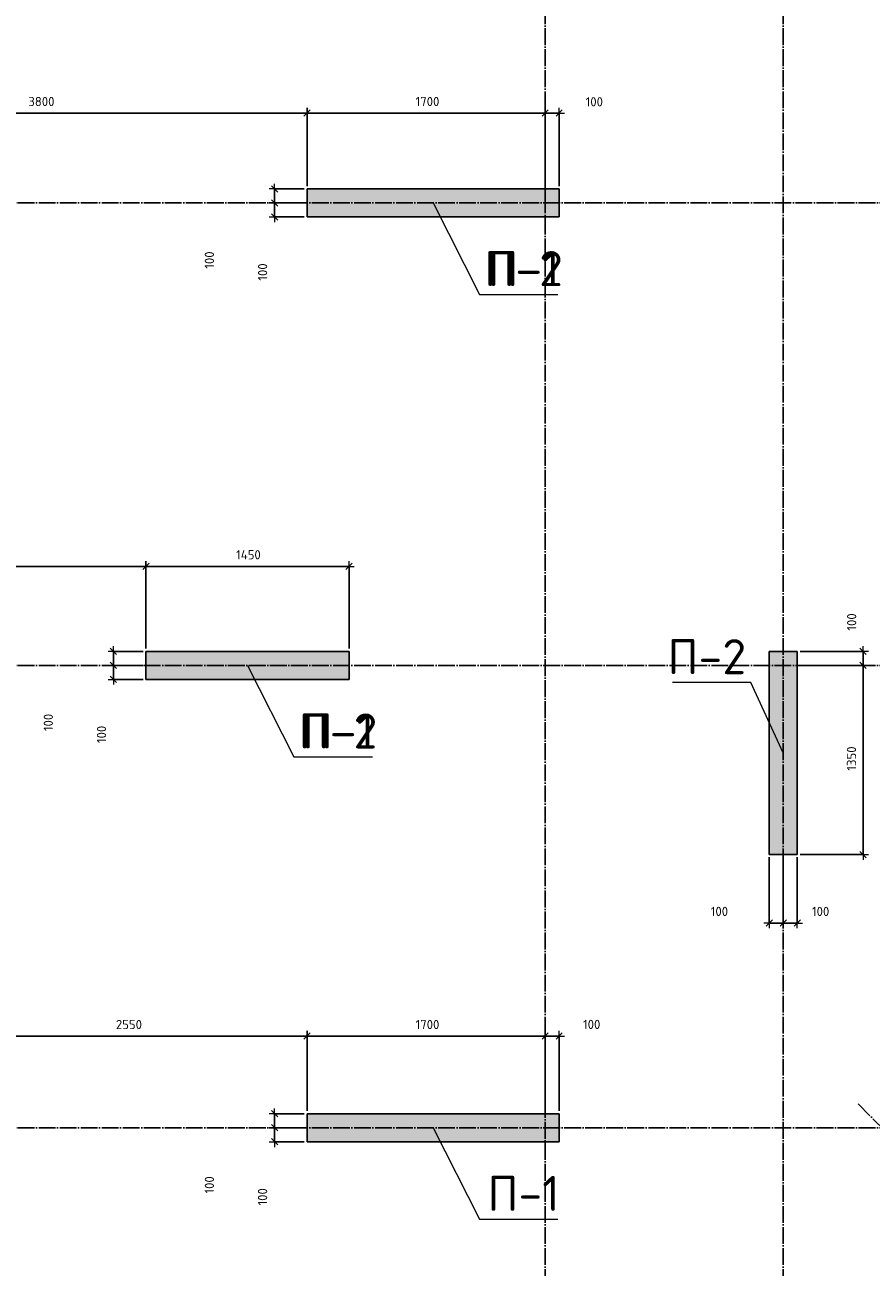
# Model space of a CAD drawing. Header units: millimetres. Extents: x -3057 to 112233, y -2869 to 47508.
# Tile 27 of 48: x 52985 to 59028, y 14205 to 23071. Entities that reach past the tile are written whole.
import ezdxf

# ---------------------------------------------------------------- set-up
doc = ezdxf.new("R2010")
doc.units = ezdxf.units.MM
doc.header["$PDMODE"] = 65
doc.linetypes.add('______11', pattern=[150, 120, -15, 0, -15])
doc.linetypes.add('______5', pattern=[330, 240, -30, 30, -30])
for name, color, linetype, lineweight in [('Standard', 7, 'Continuous', 25), ('Высотная отметка (отверстия)', 7, 'Continuous', 13), ('Размерная линия_ общее', 7, 'Continuous', 13)]:
    doc.layers.add(name, color=color, linetype=linetype, lineweight=lineweight)
doc.layers.add('Осевая линия_ общее', color=7, linetype='______5', lineweight=13, true_color=0xa0a0a0)
doc.styles.add('ISOCPEUR', font='ISOCPEUR')
doc.dimstyles.new('DIMSTYLE_3', dxfattribs={"dimtxt": 66, "dimasz": 75, "dimexe": 0, "dimexo": 0, "dimgap": 33, "dimtad": 2, "dimdec": 0, "dimrnd": 5, "dimzin": 12, "dimdsep": 46, "dimtxsty": 'ISOCPEUR', "dimblk1": 'ALL_ML_STRICH', "dimblk2": 'ALL_ML_STRICH', "dimsah": 1, "dimcen": 0, "dimclrd": 7, "dimclre": 256, "dimclrt": 7, "dimadec": 0, "dimazin": 0, "dimtfac": 1, "dimtdec": 0, "dimtix": 1, "dimtmove": 2, "dimatfit": 3, "dimfxl": 0, "dimtzin": 0, "dimlwd": 0, "dimlwe": -3, "dimarcsym": 0})
doc.dimstyles.new('DIMSTYLE_7', dxfattribs={"dimtxt": 66, "dimasz": 75, "dimexe": 0, "dimexo": 0, "dimgap": 33, "dimtad": 2, "dimdec": 0, "dimrnd": 5, "dimzin": 12, "dimdsep": 46, "dimtxsty": 'ISOCPEUR', "dimblk1": 'ALL_ML_STRICH', "dimblk2": 'ALL_ML_STRICH', "dimsah": 1, "dimcen": 0, "dimclrd": 7, "dimclre": 256, "dimclrt": 7, "dimadec": 0, "dimazin": 0, "dimtfac": 1, "dimtdec": 0, "dimtix": 1, "dimtmove": 2, "dimatfit": 3, "dimfxl": 0, "dimtvp": 1.2, "dimtzin": 0, "dimlwd": 0, "dimlwe": -3, "dimarcsym": 0})

# ---------------------------------------------------------------- blocks, each defined once
blk = doc.blocks.new('СЛОЖНЫЙ_ОБЪЕКТ_0')
at = {"layer": 'Осевая линия_ общее', "color": 253, "linetype": '______11', "lineweight": -3, "true_color": 0xa0a0a0, "transparency": 33554687}
for p, q in [((56700, -2590), (56700, 47490)), ((58400, -2590), (58400, 47490)), ((47230, 21800), (64410, 21800)), ((47230, 18500), (70260, 18500)), ((65387.3, 8917.7), (58924.3, 15380.6)), ((47230, 15200), (76050, 15200))]:
    blk.add_line(p, q, dxfattribs=at)
blk = doc.blocks.new('ALL_ML_STRICH')
at = {"color": 0, "linetype": 'ByBlock', "lineweight": -2}
for p, q in [((-1, 0), (0.5, 0)), ((-0.3, -0.3), (0.3, 0.3)), ((0, -0.5), (0, 0.5))]:
    blk.add_line(p, q, dxfattribs=at)
blk = doc.blocks.new('*D197')
at = {"layer": 'DEFPOINTS', "color": 7, "linetype": 'Continuous', "lineweight": 13, "transparency": 33554687}
for p in [(52450, 15853.8), (52450, 15300), (55000, 15300)]:
    blk.add_point(p, dxfattribs=at)
at = {"layer": 'Размерная линия_ общее', "color": 253, "linetype": 'Continuous', "lineweight": -2, "true_color": 0xa0a0a0, "transparency": 33554687}
for p, q in [((52450, 15320), (52450, 15853.8)), ((55000, 15320), (55000, 15853.8))]:
    blk.add_line(p, q, dxfattribs=at)
at = {"layer": 'Размерная линия_ общее', "color": 7, "linetype": 'Continuous', "lineweight": -2, "transparency": 33554687}
blk.add_line((52450, 15853.8), (55000, 15853.8), dxfattribs=at)
at = {"layer": 'Размерная линия_ общее', "color": 7, "linetype": 'Continuous', "lineweight": 13, "transparency": 33554687, "xscale": 75, "yscale": 75, "zscale": 75, "rotation": 180}
blk.add_blockref('ALL_ML_STRICH', (52450, 15853.8), dxfattribs=at)
at = {"layer": 'Размерная линия_ общее', "color": 7, "linetype": 'Continuous', "lineweight": 13, "transparency": 33554687, "xscale": 75, "yscale": 75, "zscale": 75}
blk.add_blockref('ALL_ML_STRICH', (55000, 15853.8), dxfattribs=at)
at = {"layer": 'Размерная линия_ общее', "color": 7, "linetype": 'Continuous', "lineweight": 13, "transparency": 33554687, "insert": (53728.3, 15936.8), "char_height": 66, "width": 264, "attachment_point": 5, "style": 'ISOCPEUR'}
blk.add_mtext('\\A1;{2550}', dxfattribs=at)
blk = doc.blocks.new('*D198')
at = {"layer": 'DEFPOINTS', "color": 7, "linetype": 'Continuous', "lineweight": 13, "transparency": 33554687}
for p in [(55000, 15853.8), (55000, 15300), (56700, 15300)]:
    blk.add_point(p, dxfattribs=at)
at = {"layer": 'Размерная линия_ общее', "color": 253, "linetype": 'Continuous', "lineweight": -2, "true_color": 0xa0a0a0, "transparency": 33554687}
for p, q in [((55000, 15320), (55000, 15853.8)), ((56700, 15320), (56700, 15853.8))]:
    blk.add_line(p, q, dxfattribs=at)
at = {"layer": 'Размерная линия_ общее', "color": 7, "linetype": 'Continuous', "lineweight": -2, "transparency": 33554687}
blk.add_line((55000, 15853.8), (56700, 15853.8), dxfattribs=at)
at = {"layer": 'Размерная линия_ общее', "color": 7, "linetype": 'Continuous', "lineweight": 13, "transparency": 33554687, "xscale": 75, "yscale": 75, "zscale": 75, "rotation": 180}
blk.add_blockref('ALL_ML_STRICH', (55000, 15853.8), dxfattribs=at)
at = {"layer": 'Размерная линия_ общее', "color": 7, "linetype": 'Continuous', "lineweight": 13, "transparency": 33554687, "xscale": 75, "yscale": 75, "zscale": 75}
blk.add_blockref('ALL_ML_STRICH', (56700, 15853.8), dxfattribs=at)
at = {"layer": 'Размерная линия_ общее', "color": 7, "linetype": 'Continuous', "lineweight": 13, "transparency": 33554687, "insert": (55859.9, 15936.8), "char_height": 66, "width": 264, "attachment_point": 5, "style": 'ISOCPEUR'}
blk.add_mtext('\\A1;{1700}', dxfattribs=at)
blk = doc.blocks.new('*D199')
at = {"layer": 'DEFPOINTS', "color": 7, "linetype": 'Continuous', "lineweight": 13, "transparency": 33554687}
for p in [(56700, 15853.8), (56700, 15300), (56800, 15300)]:
    blk.add_point(p, dxfattribs=at)
at = {"layer": 'Размерная линия_ общее', "color": 253, "linetype": 'Continuous', "lineweight": -2, "true_color": 0xa0a0a0, "transparency": 33554687}
for p, q in [((56700, 15320), (56700, 15853.8)), ((56800, 15320), (56800, 15853.8))]:
    blk.add_line(p, q, dxfattribs=at)
at = {"layer": 'Размерная линия_ общее', "color": 7, "linetype": 'Continuous', "lineweight": -2, "transparency": 33554687}
blk.add_line((56700, 15853.8), (56800, 15853.8), dxfattribs=at)
at = {"layer": 'Размерная линия_ общее', "color": 7, "linetype": 'Continuous', "lineweight": 13, "transparency": 33554687, "xscale": 75, "yscale": 75, "zscale": 75, "rotation": 180}
blk.add_blockref('ALL_ML_STRICH', (56700, 15853.8), dxfattribs=at)
at = {"layer": 'Размерная линия_ общее', "color": 7, "linetype": 'Continuous', "lineweight": 13, "transparency": 33554687, "xscale": 75, "yscale": 75, "zscale": 75}
blk.add_blockref('ALL_ML_STRICH', (56800, 15853.8), dxfattribs=at)
at = {"layer": 'Размерная линия_ общее', "color": 7, "linetype": 'Continuous', "lineweight": 13, "transparency": 33554687, "insert": (57032.5, 15937.5), "char_height": 66, "width": 198, "attachment_point": 5, "style": 'ISOCPEUR'}
blk.add_mtext('\\A1;{100}', dxfattribs=at)
blk = doc.blocks.new('*D201')
at = {"layer": 'DEFPOINTS', "color": 7, "linetype": 'Continuous', "lineweight": 13, "transparency": 33554687}
for p in [(51200, 22441.1), (51200, 21900), (55000, 21900)]:
    blk.add_point(p, dxfattribs=at)
at = {"layer": 'Размерная линия_ общее', "color": 253, "linetype": 'Continuous', "lineweight": -2, "true_color": 0xa0a0a0, "transparency": 33554687}
for p, q in [((51200, 21920), (51200, 22441.1)), ((55000, 21920), (55000, 22441.1))]:
    blk.add_line(p, q, dxfattribs=at)
at = {"layer": 'Размерная линия_ общее', "color": 7, "linetype": 'Continuous', "lineweight": -2, "transparency": 33554687}
blk.add_line((51200, 22441.1), (55000, 22441.1), dxfattribs=at)
at = {"layer": 'Размерная линия_ общее', "color": 7, "linetype": 'Continuous', "lineweight": 13, "transparency": 33554687, "xscale": 75, "yscale": 75, "zscale": 75, "rotation": 180}
blk.add_blockref('ALL_ML_STRICH', (51200, 22441.1), dxfattribs=at)
at = {"layer": 'Размерная линия_ общее', "color": 7, "linetype": 'Continuous', "lineweight": 13, "transparency": 33554687, "xscale": 75, "yscale": 75, "zscale": 75}
blk.add_blockref('ALL_ML_STRICH', (55000, 22441.1), dxfattribs=at)
at = {"layer": 'Размерная линия_ общее', "color": 7, "linetype": 'Continuous', "lineweight": 13, "transparency": 33554687, "insert": (53103.3, 22524.1), "char_height": 66, "width": 264, "attachment_point": 5, "style": 'ISOCPEUR'}
blk.add_mtext('\\A1;{3800}', dxfattribs=at)
blk = doc.blocks.new('*D202')
at = {"layer": 'DEFPOINTS', "color": 7, "linetype": 'Continuous', "lineweight": 13, "transparency": 33554687}
for p in [(55000, 22441.1), (55000, 21900), (56700, 21800)]:
    blk.add_point(p, dxfattribs=at)
at = {"layer": 'Размерная линия_ общее', "color": 253, "linetype": 'Continuous', "lineweight": -2, "true_color": 0xa0a0a0, "transparency": 33554687}
for p, q in [((55000, 21920), (55000, 22441.1)), ((56700, 21820), (56700, 22441.1))]:
    blk.add_line(p, q, dxfattribs=at)
at = {"layer": 'Размерная линия_ общее', "color": 7, "linetype": 'Continuous', "lineweight": -2, "transparency": 33554687}
blk.add_line((55000, 22441.1), (56700, 22441.1), dxfattribs=at)
at = {"layer": 'Размерная линия_ общее', "color": 7, "linetype": 'Continuous', "lineweight": 13, "transparency": 33554687, "xscale": 75, "yscale": 75, "zscale": 75, "rotation": 180}
blk.add_blockref('ALL_ML_STRICH', (55000, 22441.1), dxfattribs=at)
at = {"layer": 'Размерная линия_ общее', "color": 7, "linetype": 'Continuous', "lineweight": 13, "transparency": 33554687, "xscale": 75, "yscale": 75, "zscale": 75}
blk.add_blockref('ALL_ML_STRICH', (56700, 22441.1), dxfattribs=at)
at = {"layer": 'Размерная линия_ общее', "color": 7, "linetype": 'Continuous', "lineweight": 13, "transparency": 33554687, "insert": (55859.9, 22524.1), "char_height": 66, "width": 264, "attachment_point": 5, "style": 'ISOCPEUR'}
blk.add_mtext('\\A1;{1700}', dxfattribs=at)
blk = doc.blocks.new('*D203')
at = {"layer": 'DEFPOINTS', "color": 7, "linetype": 'Continuous', "lineweight": 13, "transparency": 33554687}
for p in [(56700, 22441.1), (56800, 21900), (56700, 21800)]:
    blk.add_point(p, dxfattribs=at)
at = {"layer": 'Размерная линия_ общее', "color": 253, "linetype": 'Continuous', "lineweight": -2, "true_color": 0xa0a0a0, "transparency": 33554687}
for p, q in [((56700, 21820), (56700, 22441.1)), ((56800, 21920), (56800, 22441.1))]:
    blk.add_line(p, q, dxfattribs=at)
at = {"layer": 'Размерная линия_ общее', "color": 7, "linetype": 'Continuous', "lineweight": -2, "transparency": 33554687}
blk.add_line((56700, 22441.1), (56800, 22441.1), dxfattribs=at)
at = {"layer": 'Размерная линия_ общее', "color": 7, "linetype": 'Continuous', "lineweight": 13, "transparency": 33554687, "xscale": 75, "yscale": 75, "zscale": 75, "rotation": 180}
blk.add_blockref('ALL_ML_STRICH', (56700, 22441.1), dxfattribs=at)
at = {"layer": 'Размерная линия_ общее', "color": 7, "linetype": 'Continuous', "lineweight": 13, "transparency": 33554687, "xscale": 75, "yscale": 75, "zscale": 75}
blk.add_blockref('ALL_ML_STRICH', (56800, 22441.1), dxfattribs=at)
at = {"layer": 'Размерная линия_ общее', "color": 7, "linetype": 'Continuous', "lineweight": 13, "transparency": 33554687, "insert": (57051, 22521.8), "char_height": 66, "width": 198, "attachment_point": 5, "style": 'ISOCPEUR'}
blk.add_mtext('\\A1;{100}', dxfattribs=at)
blk = doc.blocks.new('*D205')
at = {"layer": 'DEFPOINTS', "color": 7, "linetype": 'Continuous', "lineweight": 13, "transparency": 33554687}
for p in [(51200, 19206.4), (51200, 18600), (53850, 18600)]:
    blk.add_point(p, dxfattribs=at)
at = {"layer": 'Размерная линия_ общее', "color": 253, "linetype": 'Continuous', "lineweight": -2, "true_color": 0xa0a0a0, "transparency": 33554687}
for p, q in [((51200, 18620), (51200, 19206.4)), ((53850, 18620), (53850, 19206.4))]:
    blk.add_line(p, q, dxfattribs=at)
at = {"layer": 'Размерная линия_ общее', "color": 7, "linetype": 'Continuous', "lineweight": -2, "transparency": 33554687}
blk.add_line((51200, 19206.4), (53850, 19206.4), dxfattribs=at)
at = {"layer": 'Размерная линия_ общее', "color": 7, "linetype": 'Continuous', "lineweight": 13, "transparency": 33554687, "xscale": 75, "yscale": 75, "zscale": 75, "rotation": 180}
blk.add_blockref('ALL_ML_STRICH', (51200, 19206.4), dxfattribs=at)
at = {"layer": 'Размерная линия_ общее', "color": 7, "linetype": 'Continuous', "lineweight": 13, "transparency": 33554687, "xscale": 75, "yscale": 75, "zscale": 75}
blk.add_blockref('ALL_ML_STRICH', (53850, 19206.4), dxfattribs=at)
at = {"layer": 'Размерная линия_ общее', "color": 7, "linetype": 'Continuous', "lineweight": 13, "transparency": 33554687, "insert": (52528.3, 19289.4), "char_height": 66, "width": 264, "attachment_point": 5, "style": 'ISOCPEUR'}
blk.add_mtext('\\A1;{2650}', dxfattribs=at)
blk = doc.blocks.new('*D206')
at = {"layer": 'DEFPOINTS', "color": 7, "linetype": 'Continuous', "lineweight": 13, "transparency": 33554687}
for p in [(53850, 19206.4), (53850, 18600), (55300, 18600)]:
    blk.add_point(p, dxfattribs=at)
at = {"layer": 'Размерная линия_ общее', "color": 253, "linetype": 'Continuous', "lineweight": -2, "true_color": 0xa0a0a0, "transparency": 33554687}
for p, q in [((53850, 18620), (53850, 19206.4)), ((55300, 18620), (55300, 19206.4))]:
    blk.add_line(p, q, dxfattribs=at)
at = {"layer": 'Размерная линия_ общее', "color": 7, "linetype": 'Continuous', "lineweight": -2, "transparency": 33554687}
blk.add_line((53850, 19206.4), (55300, 19206.4), dxfattribs=at)
at = {"layer": 'Размерная линия_ общее', "color": 7, "linetype": 'Continuous', "lineweight": 13, "transparency": 33554687, "xscale": 75, "yscale": 75, "zscale": 75, "rotation": 180}
blk.add_blockref('ALL_ML_STRICH', (53850, 19206.4), dxfattribs=at)
at = {"layer": 'Размерная линия_ общее', "color": 7, "linetype": 'Continuous', "lineweight": 13, "transparency": 33554687, "xscale": 75, "yscale": 75, "zscale": 75}
blk.add_blockref('ALL_ML_STRICH', (55300, 19206.4), dxfattribs=at)
at = {"layer": 'Размерная линия_ общее', "color": 7, "linetype": 'Continuous', "lineweight": 13, "transparency": 33554687, "insert": (54581.6, 19289.4), "char_height": 66, "width": 264, "attachment_point": 5, "style": 'ISOCPEUR'}
blk.add_mtext('\\A1;{1450}', dxfattribs=at)
blk = doc.blocks.new('*D221')
at = {"layer": 'DEFPOINTS', "color": 7, "linetype": 'Continuous', "lineweight": 13, "transparency": 33554687}
for p in [(58500, 18500), (58500, 17150), (58970.1, 17150)]:
    blk.add_point(p, dxfattribs=at)
at = {"layer": 'Размерная линия_ общее', "color": 253, "linetype": 'Continuous', "lineweight": -2, "true_color": 0xa0a0a0, "transparency": 33554687}
for p, q in [((58520, 18500), (58970.1, 18500)), ((58520, 17150), (58970.1, 17150))]:
    blk.add_line(p, q, dxfattribs=at)
at = {"layer": 'Размерная линия_ общее', "color": 7, "linetype": 'Continuous', "lineweight": -2, "transparency": 33554687}
blk.add_line((58970.1, 17150), (58970.1, 18500), dxfattribs=at)
at = {"layer": 'Размерная линия_ общее', "color": 7, "linetype": 'Continuous', "lineweight": 13, "transparency": 33554687, "xscale": 75, "yscale": 75, "zscale": 75}
for p, rotation in [((58970.1, 18500), 90), ((58970.1, 17150), 270)]:
    blk.add_blockref('ALL_ML_STRICH', p, dxfattribs=dict(at, rotation=rotation))
at = {"layer": 'Размерная линия_ общее', "color": 7, "linetype": 'Continuous', "lineweight": 13, "transparency": 33554687, "insert": (58887.1, 17834.9), "char_height": 66, "width": 264, "attachment_point": 5, "rotation": 90, "style": 'ISOCPEUR'}
blk.add_mtext('\\A1;{1350}', dxfattribs=at)
blk = doc.blocks.new('*D222')
at = {"layer": 'DEFPOINTS', "color": 7, "linetype": 'Continuous', "lineweight": 13, "transparency": 33554687}
for p in [(58500, 18600), (58500, 18500), (58970.1, 18500)]:
    blk.add_point(p, dxfattribs=at)
at = {"layer": 'Размерная линия_ общее', "color": 253, "linetype": 'Continuous', "lineweight": -2, "true_color": 0xa0a0a0, "transparency": 33554687}
for p, q in [((58520, 18600), (58970.1, 18600)), ((58520, 18500), (58970.1, 18500))]:
    blk.add_line(p, q, dxfattribs=at)
at = {"layer": 'Размерная линия_ общее', "color": 7, "linetype": 'Continuous', "lineweight": -2, "transparency": 33554687}
blk.add_line((58970.1, 18500), (58970.1, 18600), dxfattribs=at)
at = {"layer": 'Размерная линия_ общее', "color": 7, "linetype": 'Continuous', "lineweight": 13, "transparency": 33554687, "xscale": 75, "yscale": 75, "zscale": 75}
for p, rotation in [((58970.1, 18600), 90), ((58970.1, 18500), 270)]:
    blk.add_blockref('ALL_ML_STRICH', p, dxfattribs=dict(at, rotation=rotation))
at = {"layer": 'Размерная линия_ общее', "color": 7, "linetype": 'Continuous', "lineweight": 13, "transparency": 33554687, "insert": (58888.5, 18809.7), "char_height": 66, "width": 198, "attachment_point": 5, "rotation": 90, "style": 'ISOCPEUR'}
blk.add_mtext('\\A1;{100}', dxfattribs=at)
blk = doc.blocks.new('*D245')
at = {"layer": 'DEFPOINTS', "color": 7, "linetype": 'Continuous', "lineweight": 13, "transparency": 33554687}
for p in [(55000, 21800), (54768, 21700), (55000, 21700)]:
    blk.add_point(p, dxfattribs=at)
at = {"layer": 'Размерная линия_ общее', "color": 253, "linetype": 'Continuous', "lineweight": -2, "true_color": 0xa0a0a0, "transparency": 33554687}
for p, q in [((54980, 21800), (54768, 21800)), ((54980, 21700), (54768, 21700))]:
    blk.add_line(p, q, dxfattribs=at)
at = {"layer": 'Размерная линия_ общее', "color": 7, "linetype": 'Continuous', "lineweight": -2, "transparency": 33554687}
blk.add_line((54768, 21700), (54768, 21800), dxfattribs=at)
at = {"layer": 'Размерная линия_ общее', "color": 7, "linetype": 'Continuous', "lineweight": 13, "transparency": 33554687, "xscale": 75, "yscale": 75, "zscale": 75}
for p, rotation in [((54768, 21800), 90), ((54768, 21700), 270)]:
    blk.add_blockref('ALL_ML_STRICH', p, dxfattribs=dict(at, rotation=rotation))
at = {"layer": 'Размерная линия_ общее', "color": 7, "linetype": 'Continuous', "lineweight": 13, "transparency": 33554687, "insert": (54682.6, 21307.1), "char_height": 66, "width": 198, "attachment_point": 5, "rotation": 90, "style": 'ISOCPEUR'}
blk.add_mtext('\\A1;{100}', dxfattribs=at)
blk = doc.blocks.new('*D246')
at = {"layer": 'DEFPOINTS', "color": 7, "linetype": 'Continuous', "lineweight": 13, "transparency": 33554687}
for p in [(55000, 21900), (54768, 21800), (55000, 21800)]:
    blk.add_point(p, dxfattribs=at)
at = {"layer": 'Размерная линия_ общее', "color": 253, "linetype": 'Continuous', "lineweight": -2, "true_color": 0xa0a0a0, "transparency": 33554687}
for p, q in [((54980, 21900), (54768, 21900)), ((54980, 21800), (54768, 21800))]:
    blk.add_line(p, q, dxfattribs=at)
at = {"layer": 'Размерная линия_ общее', "color": 7, "linetype": 'Continuous', "lineweight": -2, "transparency": 33554687}
blk.add_line((54768, 21800), (54768, 21900), dxfattribs=at)
at = {"layer": 'Размерная линия_ общее', "color": 7, "linetype": 'Continuous', "lineweight": 13, "transparency": 33554687, "xscale": 75, "yscale": 75, "zscale": 75}
for p, rotation in [((54768, 21900), 90), ((54768, 21800), 270)]:
    blk.add_blockref('ALL_ML_STRICH', p, dxfattribs=dict(at, rotation=rotation))
at = {"layer": 'Размерная линия_ общее', "color": 7, "linetype": 'Continuous', "lineweight": 13, "transparency": 33554687, "insert": (54302.6, 21392.4), "char_height": 66, "width": 198, "attachment_point": 5, "rotation": 90, "style": 'ISOCPEUR'}
blk.add_mtext('\\A1;{100}', dxfattribs=at)
blk = doc.blocks.new('*D249')
at = {"layer": 'DEFPOINTS', "color": 7, "linetype": 'Continuous', "lineweight": 13, "transparency": 33554687}
for p in [(53850, 18500), (53618, 18400), (53850, 18400)]:
    blk.add_point(p, dxfattribs=at)
at = {"layer": 'Размерная линия_ общее', "color": 253, "linetype": 'Continuous', "lineweight": -2, "true_color": 0xa0a0a0, "transparency": 33554687}
for p, q in [((53830, 18500), (53618, 18500)), ((53830, 18400), (53618, 18400))]:
    blk.add_line(p, q, dxfattribs=at)
at = {"layer": 'Размерная линия_ общее', "color": 7, "linetype": 'Continuous', "lineweight": -2, "transparency": 33554687}
blk.add_line((53618, 18400), (53618, 18500), dxfattribs=at)
at = {"layer": 'Размерная линия_ общее', "color": 7, "linetype": 'Continuous', "lineweight": 13, "transparency": 33554687, "xscale": 75, "yscale": 75, "zscale": 75}
for p, rotation in [((53618, 18500), 90), ((53618, 18400), 270)]:
    blk.add_blockref('ALL_ML_STRICH', p, dxfattribs=dict(at, rotation=rotation))
at = {"layer": 'Размерная линия_ общее', "color": 7, "linetype": 'Continuous', "lineweight": 13, "transparency": 33554687, "insert": (53532.6, 18007.1), "char_height": 66, "width": 198, "attachment_point": 5, "rotation": 90, "style": 'ISOCPEUR'}
blk.add_mtext('\\A1;{100}', dxfattribs=at)
blk = doc.blocks.new('*D250')
at = {"layer": 'DEFPOINTS', "color": 7, "linetype": 'Continuous', "lineweight": 13, "transparency": 33554687}
for p in [(53850, 18600), (53618, 18500), (53850, 18500)]:
    blk.add_point(p, dxfattribs=at)
at = {"layer": 'Размерная линия_ общее', "color": 253, "linetype": 'Continuous', "lineweight": -2, "true_color": 0xa0a0a0, "transparency": 33554687}
for p, q in [((53830, 18600), (53618, 18600)), ((53830, 18500), (53618, 18500))]:
    blk.add_line(p, q, dxfattribs=at)
at = {"layer": 'Размерная линия_ общее', "color": 7, "linetype": 'Continuous', "lineweight": -2, "transparency": 33554687}
blk.add_line((53618, 18500), (53618, 18600), dxfattribs=at)
at = {"layer": 'Размерная линия_ общее', "color": 7, "linetype": 'Continuous', "lineweight": 13, "transparency": 33554687, "xscale": 75, "yscale": 75, "zscale": 75}
for p, rotation in [((53618, 18600), 90), ((53618, 18500), 270)]:
    blk.add_blockref('ALL_ML_STRICH', p, dxfattribs=dict(at, rotation=rotation))
at = {"layer": 'Размерная линия_ общее', "color": 7, "linetype": 'Continuous', "lineweight": 13, "transparency": 33554687, "insert": (53152.6, 18092.4), "char_height": 66, "width": 198, "attachment_point": 5, "rotation": 90, "style": 'ISOCPEUR'}
blk.add_mtext('\\A1;{100}', dxfattribs=at)
blk = doc.blocks.new('*D251')
at = {"layer": 'DEFPOINTS', "color": 7, "linetype": 'Continuous', "lineweight": 13, "transparency": 33554687}
for p in [(55000, 15200), (54768, 15100), (55000, 15100)]:
    blk.add_point(p, dxfattribs=at)
at = {"layer": 'Размерная линия_ общее', "color": 253, "linetype": 'Continuous', "lineweight": -2, "true_color": 0xa0a0a0, "transparency": 33554687}
for p, q in [((54980, 15200), (54768, 15200)), ((54980, 15100), (54768, 15100))]:
    blk.add_line(p, q, dxfattribs=at)
at = {"layer": 'Размерная линия_ общее', "color": 7, "linetype": 'Continuous', "lineweight": -2, "transparency": 33554687}
blk.add_line((54768, 15100), (54768, 15200), dxfattribs=at)
at = {"layer": 'Размерная линия_ общее', "color": 7, "linetype": 'Continuous', "lineweight": 13, "transparency": 33554687, "xscale": 75, "yscale": 75, "zscale": 75}
for p, rotation in [((54768, 15200), 90), ((54768, 15100), 270)]:
    blk.add_blockref('ALL_ML_STRICH', p, dxfattribs=dict(at, rotation=rotation))
at = {"layer": 'Размерная линия_ общее', "color": 7, "linetype": 'Continuous', "lineweight": 13, "transparency": 33554687, "insert": (54682.6, 14707.1), "char_height": 66, "width": 198, "attachment_point": 5, "rotation": 90, "style": 'ISOCPEUR'}
blk.add_mtext('\\A1;{100}', dxfattribs=at)
blk = doc.blocks.new('*D252')
at = {"layer": 'DEFPOINTS', "color": 7, "linetype": 'Continuous', "lineweight": 13, "transparency": 33554687}
for p in [(55000, 15300), (54768, 15200), (55000, 15200)]:
    blk.add_point(p, dxfattribs=at)
at = {"layer": 'Размерная линия_ общее', "color": 253, "linetype": 'Continuous', "lineweight": -2, "true_color": 0xa0a0a0, "transparency": 33554687}
for p, q in [((54980, 15300), (54768, 15300)), ((54980, 15200), (54768, 15200))]:
    blk.add_line(p, q, dxfattribs=at)
at = {"layer": 'Размерная линия_ общее', "color": 7, "linetype": 'Continuous', "lineweight": -2, "transparency": 33554687}
blk.add_line((54768, 15200), (54768, 15300), dxfattribs=at)
at = {"layer": 'Размерная линия_ общее', "color": 7, "linetype": 'Continuous', "lineweight": 13, "transparency": 33554687, "xscale": 75, "yscale": 75, "zscale": 75}
for p, rotation in [((54768, 15300), 90), ((54768, 15200), 270)]:
    blk.add_blockref('ALL_ML_STRICH', p, dxfattribs=dict(at, rotation=rotation))
at = {"layer": 'Размерная линия_ общее', "color": 7, "linetype": 'Continuous', "lineweight": 13, "transparency": 33554687, "insert": (54302.6, 14792.4), "char_height": 66, "width": 198, "attachment_point": 5, "rotation": 90, "style": 'ISOCPEUR'}
blk.add_mtext('\\A1;{100}', dxfattribs=at)
blk = doc.blocks.new('*D313')
at = {"layer": 'DEFPOINTS', "color": 7, "linetype": 'Continuous', "lineweight": 13, "transparency": 33554687}
for p in [(58300, 17150), (58400, 17150), (58300, 16660.9)]:
    blk.add_point(p, dxfattribs=at)
at = {"layer": 'Размерная линия_ общее', "color": 253, "linetype": 'Continuous', "lineweight": -2, "true_color": 0xa0a0a0, "transparency": 33554687}
for p, q in [((58300, 17130), (58300, 16660.9)), ((58400, 17130), (58400, 16660.9))]:
    blk.add_line(p, q, dxfattribs=at)
at = {"layer": 'Размерная линия_ общее', "color": 7, "linetype": 'Continuous', "lineweight": -2, "transparency": 33554687}
blk.add_line((58300, 16660.9), (58400, 16660.9), dxfattribs=at)
at = {"layer": 'Размерная линия_ общее', "color": 7, "linetype": 'Continuous', "lineweight": 13, "transparency": 33554687, "xscale": 75, "yscale": 75, "zscale": 75, "rotation": 180}
blk.add_blockref('ALL_ML_STRICH', (58300, 16660.9), dxfattribs=at)
at = {"layer": 'Размерная линия_ общее', "color": 7, "linetype": 'Continuous', "lineweight": 13, "transparency": 33554687, "xscale": 75, "yscale": 75, "zscale": 75}
blk.add_blockref('ALL_ML_STRICH', (58400, 16660.9), dxfattribs=at)
at = {"layer": 'Размерная линия_ общее', "color": 7, "linetype": 'Continuous', "lineweight": 13, "transparency": 33554687, "insert": (57944.3, 16744.2), "char_height": 66, "width": 198, "attachment_point": 5, "style": 'ISOCPEUR'}
blk.add_mtext('\\A1;{100}', dxfattribs=at)
blk = doc.blocks.new('*D314')
at = {"layer": 'DEFPOINTS', "color": 7, "linetype": 'Continuous', "lineweight": 13, "transparency": 33554687}
for p in [(58400, 17150), (58500, 17150), (58400, 16660.9)]:
    blk.add_point(p, dxfattribs=at)
at = {"layer": 'Размерная линия_ общее', "color": 253, "linetype": 'Continuous', "lineweight": -2, "true_color": 0xa0a0a0, "transparency": 33554687}
for p, q in [((58400, 17130), (58400, 16660.9)), ((58500, 17130), (58500, 16660.9))]:
    blk.add_line(p, q, dxfattribs=at)
at = {"layer": 'Размерная линия_ общее', "color": 7, "linetype": 'Continuous', "lineweight": -2, "transparency": 33554687}
blk.add_line((58400, 16660.9), (58500, 16660.9), dxfattribs=at)
at = {"layer": 'Размерная линия_ общее', "color": 7, "linetype": 'Continuous', "lineweight": 13, "transparency": 33554687, "xscale": 75, "yscale": 75, "zscale": 75, "rotation": 180}
blk.add_blockref('ALL_ML_STRICH', (58400, 16660.9), dxfattribs=at)
at = {"layer": 'Размерная линия_ общее', "color": 7, "linetype": 'Continuous', "lineweight": 13, "transparency": 33554687, "xscale": 75, "yscale": 75, "zscale": 75}
blk.add_blockref('ALL_ML_STRICH', (58500, 16660.9), dxfattribs=at)
at = {"layer": 'Размерная линия_ общее', "color": 7, "linetype": 'Continuous', "lineweight": 13, "transparency": 33554687, "insert": (58666.8, 16743.9), "char_height": 66, "width": 198, "attachment_point": 5, "style": 'ISOCPEUR'}
blk.add_mtext('\\A1;{100}', dxfattribs=at)

msp = doc.modelspace()

# ---------------------------------------------------------------- hatches: boundary and pattern name
at = {"linetype": 'Continuous', "lineweight": 13, "transparency": 33554687}
for points in [[(55000, 21900), (55000, 21700), (56800, 21700), (56800, 21900)], [(55300, 18400), (55300, 18600), (53850, 18600), (53850, 18400)], [(55000, 15300), (55000, 15100), (56800, 15100), (56800, 15300)]]:
    msp.add_hatch(color=7, dxfattribs=at).paths.add_polyline_path(points)
at = {"layer": 'Standard', "linetype": 'Continuous', "lineweight": 13, "transparency": 33554687}
msp.add_hatch(color=7, dxfattribs=at).paths.add_polyline_path([(58300, 17150), (58500, 17150), (58500, 18600), (58300, 18600)])

# ---------------------------------------------------------------- linework, layer by layer
at = {"color": 7, "linetype": 'Continuous', "lineweight": -3, "transparency": 33554687}
for p, q in [((55000, 21700), (55000, 21900)), ((55000, 21900), (56800, 21900)), ((56800, 21900), (56800, 21700)), ((56800, 21700), (55000, 21700)), ((53850, 18400), (53850, 18600)), ((53850, 18600), (55300, 18600)), ((55300, 18600), (55300, 18400)), ((55300, 18400), (53850, 18400)), ((55000, 15100), (55000, 15300)), ((55000, 15300), (56800, 15300)), ((56800, 15300), (56800, 15100)), ((56800, 15100), (55000, 15100))]:
    msp.add_line(p, q, dxfattribs=at)
at = {"layer": 'Standard', "color": 7, "linetype": 'Continuous', "lineweight": -3, "transparency": 33554687}
for p, q in [((58300, 17150), (58300, 18600)), ((58300, 18600), (58500, 18600)), ((58500, 18600), (58500, 17150)), ((58500, 17150), (58300, 17150))]:
    msp.add_line(p, q, dxfattribs=at)
at = {"layer": 'Высотная отметка (отверстия)', "color": 7, "linetype": 'Continuous', "lineweight": 13, "transparency": 33554687}
for points in [[(55900, 21800), (56231.2, 21146.5), (56791.2, 21146.5)], [(55900, 21800), (56231.2, 21146.5), (56791.2, 21146.5)], [(54575, 18500), (54906.2, 17846.5), (55466.2, 17846.5)], [(54575, 18500), (54906.2, 17846.5), (55466.2, 17846.5)], [(58400, 17875), (58169.3, 18376.9), (57609.3, 18376.9)], [(55900, 15200), (56231.2, 14546.5), (56791.2, 14546.5)]]:
    msp.add_lwpolyline(points, dxfattribs=at)

# ---------------------------------------------------------------- block references
at = {"layer": 'Осевая линия_ общее', "color": 253, "linetype": '______11', "lineweight": -3, "true_color": 0xa0a0a0, "transparency": 33554687}
msp.add_blockref('СЛОЖНЫЙ_ОБЪЕКТ_0', (0, 0), dxfattribs=at)

# ---------------------------------------------------------------- texts
at = {"layer": 'Высотная отметка (отверстия)', "color": 7, "linetype": 'Continuous', "lineweight": 13, "transparency": 33554687, "char_height": 75, "attachment_point": 8, "style": 'ISOCPEUR'}
for s, insert, width in [('\\A1;{\\fISOCPEUR|i0|b0;\\H250.000000;\\W1.000000;\\C7;П-2}\\P', (56546.2, 21206.5), 664.583), ('\\A1;{\\fISOCPEUR|i0|b0;\\H250.000000;\\W1.000000;\\C7;П-1}\\P', (56546.2, 21206.5), 604.167), ('\\A1;{\\fISOCPEUR|i0|b0;\\H250.000000;\\W1.000000;\\C7;П-2}\\P', (57854.3, 18436.9), 664.583), ('\\A1;{\\fISOCPEUR|i0|b0;\\H250.000000;\\W1.000000;\\C7;П-2}\\P', (55221.2, 17906.5), 664.583), ('\\A1;{\\fISOCPEUR|i0|b0;\\H250.000000;\\W1.000000;\\C7;П-1}\\P', (55221.2, 17906.5), 604.167), ('\\A1;{\\fISOCPEUR|i0|b0;\\H250.000000;\\W1.000000;\\C7;П-1}\\P', (56546.2, 14606.5), 604.167)]:
    msp.add_mtext(s, dxfattribs=dict(at, insert=insert, width=width))

# ---------------------------------------------------------------- dimensions: what is measured, and where the dimension line sits
at = {"layer": 'Размерная линия_ общее', "color": 7, "linetype": 'Continuous', "lineweight": 13, "transparency": 33554687}
for base, p1, p2, dimstyle, picture, middle in [((55000, 22441.1), (51200, 21920), (55000, 21920), 'DIMSTYLE_3', '*D201', (53103.3, 22524.1)), ((56700, 22441.1), (55000, 21920), (56700, 21820), 'DIMSTYLE_3', '*D202', (55859.9, 22524.1)), ((56800, 22441.1), (56700, 21820), (56800, 21920), 'DIMSTYLE_7', '*D203', (57051, 22521.8)), ((53850, 19206.4), (51200, 18620), (53850, 18620), 'DIMSTYLE_3', '*D205', (52528.3, 19289.4)), ((55300, 19206.4), (53850, 18620), (55300, 18620), 'DIMSTYLE_3', '*D206', (54581.6, 19289.4)), ((58400, 16660.9), (58300, 17130), (58400, 17130), 'DIMSTYLE_7', '*D313', (57944.3, 16744.2)), ((58500, 16660.9), (58400, 17130), (58500, 17130), 'DIMSTYLE_7', '*D314', (58666.8, 16743.9)), ((55000, 15853.8), (52450, 15320), (55000, 15320), 'DIMSTYLE_3', '*D197', (53728.3, 15936.8)), ((56700, 15853.8), (55000, 15320), (56700, 15320), 'DIMSTYLE_3', '*D198', (55859.9, 15936.8)), ((56800, 15853.8), (56700, 15320), (56800, 15320), 'DIMSTYLE_7', '*D199', (57032.5, 15937.5))]:
    dim = msp.add_linear_dim(base=base, p1=p1, p2=p2, dimstyle=dimstyle, override={"dimpost": '<>', "dimclrd": 7, "dimclre": 253, "dimclrt": 7, "dimlwd": 0, "dimlwe": 65533}, dxfattribs=at)
    dim.commit()
    dim.dimension.update_dxf_attribs({"geometry": picture, "text_midpoint": middle, "dimtype": 160})
for base, p1, p2, dimstyle, picture, middle in [((54768, 21900), (54980, 21800), (54980, 21900), 'DIMSTYLE_7', '*D246', (54302.6, 21392.4)), ((54768, 21800), (54980, 21700), (54980, 21800), 'DIMSTYLE_7', '*D245', (54682.6, 21307.1)), ((58970.1, 18600), (58520, 18500), (58520, 18600), 'DIMSTYLE_7', '*D222', (58888.5, 18809.7)), ((53618, 18600), (53830, 18500), (53830, 18600), 'DIMSTYLE_7', '*D250', (53152.6, 18092.4)), ((53618, 18500), (53830, 18400), (53830, 18500), 'DIMSTYLE_7', '*D249', (53532.6, 18007.1)), ((58970.1, 18500), (58520, 17150), (58520, 18500), 'DIMSTYLE_3', '*D221', (58887.1, 17834.9)), ((54768, 15300), (54980, 15200), (54980, 15300), 'DIMSTYLE_7', '*D252', (54302.6, 14792.4)), ((54768, 15200), (54980, 15100), (54980, 15200), 'DIMSTYLE_7', '*D251', (54682.6, 14707.1))]:
    dim = msp.add_linear_dim(base=base, p1=p1, p2=p2, angle=90, dimstyle=dimstyle, override={"dimpost": '<>', "dimclrd": 7, "dimclre": 253, "dimclrt": 7, "dimlwd": 0, "dimlwe": 65533}, dxfattribs=at)
    dim.commit()
    dim.dimension.update_dxf_attribs({"geometry": picture, "text_midpoint": middle, "dimtype": 160})

doc.saveas('drawing.dxf')
